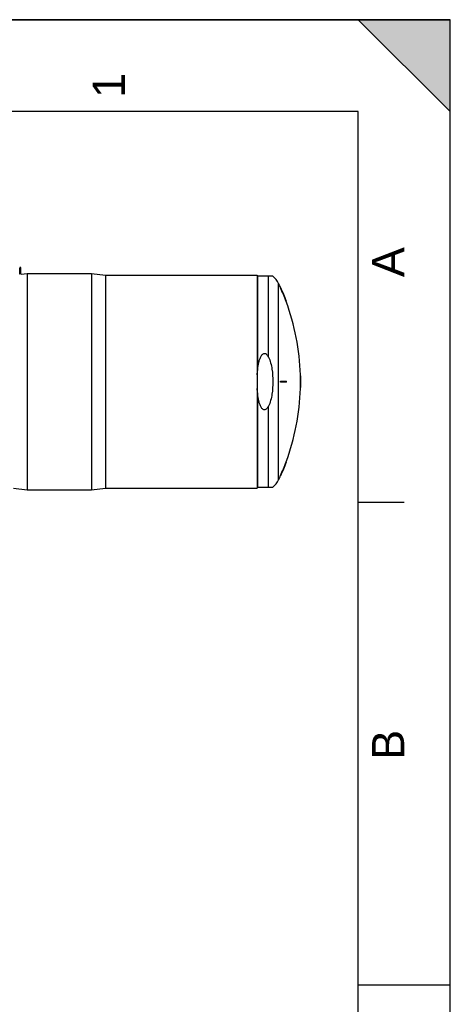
# Model space of a CAD drawing. Header units: millimetres. Extents: x 0 to 297, y 0 to 210.
# Tile 25 of 25: x 250 to 297, y 103 to 210. Entities that reach past the tile are written whole.
import ezdxf

# ---------------------------------------------------------------- set-up
doc = ezdxf.new("R2010")
doc.units = ezdxf.units.MM
doc.header["$LTSCALE"] = 16.335
doc.layers.get('0').update_dxf_attribs({"linetype": 'CONTINUOUS'})
doc.layers.add('AXES_REF', color=7, linetype='CONTINUOUS')
doc.layers.add('SURFACES', color=7, linetype='CONTINUOUS')
doc.styles.add('TEXTSTYLE_2', font='arial.ttf')

# ---------------------------------------------------------------- blocks, each defined once
blk = doc.blocks.new('MARGEA4_BL0', base_point=(148.51, 105.01))
at = {"color": 7, "linetype": 'Continuous'}
for p, q in [((297.01, 210.01), (0.01, 210.01)), ((287.01, 210.01), (297.01, 200.01)), ((297.01, 210.01), (287.01, 210.01)), ((297.01, 200.01), (287.01, 210.01)), ((297.01, 0.01), (297.01, 210.01)), ((297.01, 200.01), (297.01, 210.01)), ((297.01, 0.01), (297.01, 210.01)), ((287.01, 200.01), (10.01, 200.01)), ((287.01, 10.01), (287.01, 200.01)), ((292.01, 157.51), (287.01, 157.51)), ((297.01, 105.01), (287.01, 105.01))]:
    blk.add_line(p, q, dxfattribs=at)
blk.add_solid([(287.01, 210.01), (297.01, 200.01), (297.01, 210.01)], dxfattribs=at)
at = {"color": 5, "linetype": 'Continuous', "style": 'TEXTSTYLE_2', "oblique": 0}
for s, p in [('1', (261.64, 201.51)), ('A', (292.01, 182.01)), ('B', (292.01, 129.51))]:
    blk.add_text(s, height=3.5, rotation=90, dxfattribs=at).set_placement(p)

msp = doc.modelspace()

# ---------------------------------------------------------------- linework, layer by layer
at = {"color": 7, "linetype": 'Continuous'}
for p, q in [((0, 210), (297, 210)), ((297, 0), (297, 210)), ((297.01, 0.01), (297.01, 200.01)), ((250.21, 182.32), (250.21, 183)), ((250.34, 182.32), (250.34, 183)), ((250.38, 182.33), (251.03, 182.42)), ((259.53, 182.21), (276.03, 182.21)), ((276.03, 182.21), (276.03, 159.07)), ((277.73, 182.12), (276.07, 182.12)), ((278.59, 180.87), (278.56, 180.87)), ((279.2, 179.37), (279.17, 179.37)), ((280.75, 171.39), (280.72, 171.39)), ((278.56, 170.69), (279.2, 170.69)), ((279.2, 170.59), (278.56, 170.59)), ((280.72, 170.69), (280.76, 170.69)), ((280.76, 170.59), (280.72, 170.59)), ((280.75, 169.89), (280.72, 169.89)), ((279.2, 161.92), (279.17, 161.92)), ((278.59, 160.42), (278.56, 160.42)), ((259.53, 159.07), (276.03, 159.07)), ((276.07, 159.17), (277.73, 159.17))]:
    msp.add_line(p, q, dxfattribs=at)
at = {"color": 9, "linetype": 'Continuous'}
for p, q in [((276.07, 182.12), (276.07, 171.85)), ((277.25, 173.32), (277.25, 182.12)), ((276.07, 169.44), (276.07, 159.17)), ((277.25, 159.17), (277.25, 167.97))]:
    msp.add_line(p, q, dxfattribs=at)
at = {"color": 7, "linetype": 'Continuous'}
for centre, radius, start, end in [((250.28, 183), 0.0625, 0, 180), ((250.24, 182.32), 0.0266, 179.9997, 182.6651), ((250.28, 182.11), 0.25, 64.2925, 75.5191), ((255.56, 170.64), 25.17, 20.2792, 23.9652), ((255.56, 170.64), 25.2, 20.254, 23.9349), ((255.56, 170.64), 25.17, 0.1138, 1.7073), ((255.56, 170.64), 25.2, 0.1137, 1.7052), ((255.56, 170.64), 23, 359.8755, 0.1245), ((255.56, 170.64), 23.04, 359.8756, 0.1244), ((255.56, 170.64), 23.65, 359.8788, 0.1212), ((255.56, 170.64), 25.16, 359.8861, 0.1139), ((255.56, 170.64), 25.17, 358.2927, 359.8862), ((255.56, 170.64), 25.19, 359.8863, 0.1137), ((255.56, 170.64), 25.2, 358.2948, 359.8863), ((255.56, 170.64), 25.17, 336.0348, 339.7208), ((255.56, 170.64), 25.2, 336.0651, 339.746)]:
    msp.add_arc(centre, radius, start, end, dxfattribs=at)
for points in [[(250.21, 182.31), (250.21, 182.31), (250.21, 182.31), (250.21, 182.31)], [(276.03, 171.4), (276.04, 171.55), (276.06, 171.7), (276.07, 171.85)], [(276.07, 169.44), (276.06, 169.59), (276.04, 169.73), (276.03, 169.88)]]:
    msp.add_open_spline(points, degree=3, dxfattribs=at)
for points, knots in [([(276.07, 171.85), (276.09, 172.07), (276.13, 172.41), (276.23, 172.85), (276.33, 173.18), (276.45, 173.44), (276.59, 173.61), (276.72, 173.7), (276.83, 173.71), (276.94, 173.69), (277.06, 173.6), (277.17, 173.47), (277.22, 173.37), (277.25, 173.32)], [0, 0, 0, 0, 0.250391, 0.375603, 0.500775, 0.625756, 0.688244, 0.750356, 0.781544, 0.812739, 0.87492, 0.937423, 1, 1, 1, 1]), ([(277.25, 173.32), (277.35, 173.11), (277.5, 172.68), (277.69, 171.78), (277.73, 171.1), (277.73, 170.64)], [0, 0, 0, 0, 0.249926, 0.500034, 1, 1, 1, 1]), ([(277.73, 170.64), (277.73, 170.18), (277.69, 169.5), (277.5, 168.6), (277.35, 168.17), (277.25, 167.97)], [0, 0, 0, 0, 0.499966, 0.750074, 1, 1, 1, 1]), ([(277.25, 167.97), (277.22, 167.91), (277.17, 167.82), (277.06, 167.68), (276.94, 167.6), (276.83, 167.57), (276.72, 167.59), (276.59, 167.67), (276.45, 167.84), (276.33, 168.1), (276.23, 168.43), (276.13, 168.87), (276.09, 169.21), (276.07, 169.44)], [0, 0, 0, 0, 0.062577, 0.12508, 0.187261, 0.218456, 0.249644, 0.311756, 0.374244, 0.499225, 0.624397, 0.749609, 1, 1, 1, 1])]:
    msp.add_open_spline(points, degree=3, knots=knots, dxfattribs=at)
at = {"layer": 'AXES_REF', "color": 7, "linetype": 'Continuous'}
for p, q in [((251.03, 182.42), (258.03, 182.42)), ((251.03, 182.42), (251.03, 158.86)), ((258.03, 182.42), (259.53, 182.21)), ((258.03, 182.42), (258.03, 158.86)), ((259.53, 182.21), (259.53, 159.07)), ((249.53, 159.07), (251.03, 158.86)), ((251.03, 158.86), (258.03, 158.86)), ((258.03, 158.86), (259.53, 159.07))]:
    msp.add_line(p, q, dxfattribs=at)
at = {"layer": 'AXES_REF', "color": 9, "linetype": 'Continuous'}
msp.add_line((278.35, 159.97), (278.35, 181.32), dxfattribs=at)
at = {"layer": 'AXES_REF', "color": 7, "linetype": 'Continuous'}
for centre, radius, start, end in [((276.27, 180.34), 2.3, 25.0919, 50.5103), ((255.56, 170.64), 25.17, 23.9651, 25.0919), ((255.56, 170.64), 25.17, 1.7073, 20.2792), ((255.56, 170.64), 25.17, 339.7208, 358.2927), ((276.27, 160.94), 2.3, 309.4897, 334.9081), ((255.56, 170.64), 25.17, 334.9081, 336.0349)]:
    msp.add_arc(centre, radius, start, end, dxfattribs=at)
at = {"layer": 'SURFACES', "color": 7, "linetype": 'Continuous'}
msp.add_arc((255.56, 170.64), 25.2, 359.8863, 0.1137, dxfattribs=at)

# ---------------------------------------------------------------- block references
at = {"color": 2, "linetype": 'Continuous'}
msp.add_blockref('MARGEA4_BL0', (148.51, 105.01), dxfattribs=at)

doc.saveas('drawing.dxf')
